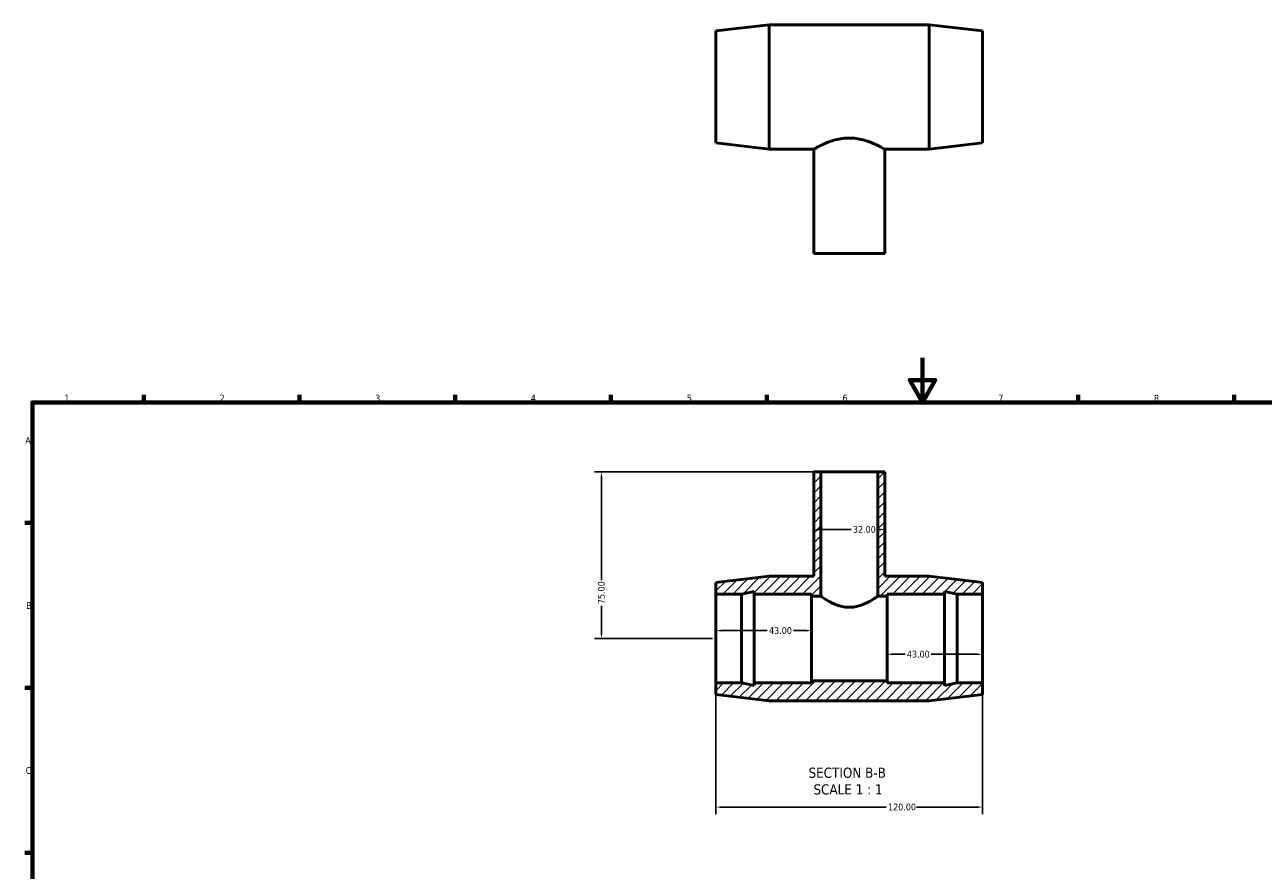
# Model space of a CAD drawing. Header units: millimetres. Extents: x 0 to 894, y -17 to 744.
# Tile 2 of 3: x 17 to 574, y 363 to 744. Entities that reach past the tile are written whole.
import ezdxf

# ---------------------------------------------------------------- set-up
doc = ezdxf.new("R2010")
doc.units = ezdxf.units.MM
for name, color, linetype, lineweight in [('Border (ANSI)', 7, 'Continuous', 70), ('Dimension (ANSI)', 7, 'Continuous', 25), ('Hatch (ANSI)', 7, 'Continuous', 18), ('Symbol (ANSI)', 7, 'Continuous', 25), ('Visible (ANSI)', 7, 'Continuous', 50)]:
    doc.layers.add(name, color=color, linetype=linetype, lineweight=lineweight)
doc.styles.add('Label Text (ANSI)', font='tahoma.ttf')
doc.styles.add('Note Text (ANSI)', font='tahoma.ttf')
doc.dimstyles.new('Default - mm (ANSI)', dxfattribs={"dimtxt": 3.048, "dimasz": 2.5, "dimexe": 3.175, "dimexo": 1.6002, "dimgap": 0.8, "dimtad": 0, "dimtoh": 1, "dimrnd": 1e-08, "dimzin": 4, "dimdsep": 46, "dimtxsty": 'Note Text (ANSI)', "dimcen": 0.09, "dimdle": 10, "dimclrd": 256, "dimclre": 256, "dimclrt": 230, "dimadec": 1, "dimazin": 1, "dimtfac": 1, "dimtofl": 0, "dimtmove": 0, "dimatfit": 3, "dimfxl": 1, "dimtolj": 1, "dimtzin": 4, "dimlwd": -1, "dimlwe": -1, "dimarcsym": 0})

# ---------------------------------------------------------------- blocks, each defined once
blk = doc.blocks.new('Borders Default Border')
at = {"layer": 'Border (ANSI)'}
for p, q in [((70.08, 574), (70.08, 577.45)), ((140.17, 574), (140.17, 577.45)), ((210.25, 574), (210.25, 577.45)), ((280.33, 574), (280.33, 577.45)), ((350.42, 574), (350.42, 577.45)), ((490.58, 574), (490.58, 577.45)), ((560.67, 574), (560.67, 577.45)), ((20, 519.75), (16.55, 519.75)), ((20, 445.5), (16.55, 445.5)), ((20, 371.25), (16.55, 371.25))]:
    blk.add_line(p, q, dxfattribs=at)
at = {"layer": 'Border (ANSI)', "flags": 128}
for points in [[(420.5, 594), (420.5, 574), (414.73, 584), (426.27, 584), (420.5, 574)], [(20, 20), (20, 574), (821, 574), (821, 20), (20, 20)]]:
    blk.add_lwpolyline(points, dxfattribs=at)
at = {"layer": 'Border (ANSI)', "color": 230, "true_color": 0xff0080, "char_height": 3.05, "attachment_point": 7, "style": 'Note Text (ANSI)'}
for s, insert in [('1', (34.35, 574.4)), ('2', (104.2, 574.4)), ('3', (174.26, 574.34)), ('4', (244.23, 574.4)), ('5', (314.48, 574.34)), ('6', (384.49, 574.34)), ('7', (454.6, 574.4)), ('8', (524.63, 574.33)), ('A', (16.78, 555.35)), ('B', (17.15, 481.1)), ('C', (16.95, 406.8))]:
    blk.add_mtext(s, dxfattribs=dict(at, insert=insert))
blk = doc.blocks.new('*D7')
at = {"layer": 'Defpoints', "color": 0, "transparency": 16777216}
for p in [(371.53, 516.78), (403.53, 516.78), (403.53, 516.78)]:
    blk.add_point(p, dxfattribs=at)
at = {"layer": 'Dimension (ANSI)', "transparency": 16777216}
for p, q in [((374.03, 516.78), (388.39, 516.78)), ((401.03, 516.78), (400.05, 516.78))]:
    blk.add_line(p, q, dxfattribs=at)
for points in [[(374.03, 517.2), (374.03, 516.36), (371.53, 516.78)], [(401.03, 517.2), (401.03, 516.36), (403.53, 516.78)]]:
    blk.add_solid(points, dxfattribs=at)
at = {"layer": 'Dimension (ANSI)', "color": 230, "true_color": 0xff0080, "transparency": 16777216, "insert": (389.19, 518.37), "char_height": 3.048, "attachment_point": 1, "style": 'Note Text (ANSI)'}
blk.add_mtext('\\A1;32.00', dxfattribs=at)
blk = doc.blocks.new('*D8')
at = {"layer": 'Defpoints', "color": 0, "transparency": 16777216}
for p in [(404.53, 467.75), (447.53, 467.75), (404.53, 460.64)]:
    blk.add_point(p, dxfattribs=at)
at = {"layer": 'Dimension (ANSI)', "transparency": 16777216}
for p, q in [((407.03, 460.64), (412.65, 460.64)), ((445.03, 460.64), (424.42, 460.64))]:
    blk.add_line(p, q, dxfattribs=at)
for points in [[(407.03, 461.06), (407.03, 460.22), (404.53, 460.64)], [(445.03, 461.06), (445.03, 460.22), (447.53, 460.64)]]:
    blk.add_solid(points, dxfattribs=at)
at = {"layer": 'Dimension (ANSI)', "color": 230, "true_color": 0xff0080, "transparency": 16777216, "insert": (413.45, 462.23), "char_height": 3.048, "attachment_point": 1, "style": 'Note Text (ANSI)'}
blk.add_mtext('\\A1;43.00', dxfattribs=at)
blk = doc.blocks.new('*D9')
at = {"layer": 'Defpoints', "color": 0, "transparency": 16777216}
for p in [(327.53, 447.75), (447.53, 447.75), (447.53, 391.88)]:
    blk.add_point(p, dxfattribs=at)
at = {"layer": 'Dimension (ANSI)', "transparency": 16777216}
for p, q in [((327.53, 446.15), (327.53, 388.71)), ((447.53, 446.15), (447.53, 388.71)), ((330.03, 391.88), (404.19, 391.88)), ((445.03, 391.88), (417.87, 391.88))]:
    blk.add_line(p, q, dxfattribs=at)
for points in [[(330.03, 392.3), (330.03, 391.46), (327.53, 391.88)], [(445.03, 392.3), (445.03, 391.46), (447.53, 391.88)]]:
    blk.add_solid(points, dxfattribs=at)
at = {"layer": 'Dimension (ANSI)', "color": 230, "true_color": 0xff0080, "transparency": 16777216, "insert": (404.99, 393.47), "char_height": 3.048, "attachment_point": 1, "style": 'Note Text (ANSI)'}
blk.add_mtext('\\A1;120.00', dxfattribs=at)
blk = doc.blocks.new('*D10')
at = {"layer": 'Defpoints', "color": 0, "transparency": 16777216}
for p in [(374.73, 542.75), (276.03, 467.75), (327.53, 467.75)]:
    blk.add_point(p, dxfattribs=at)
at = {"layer": 'Dimension (ANSI)', "transparency": 16777216}
for p, q in [((373.13, 542.75), (272.86, 542.75)), ((276.03, 540.25), (276.03, 494.07)), ((276.03, 470.25), (276.03, 482.42)), ((325.93, 467.75), (272.86, 467.75))]:
    blk.add_line(p, q, dxfattribs=at)
for points in [[(275.61, 540.25), (276.45, 540.25), (276.03, 542.75)], [(275.61, 470.25), (276.45, 470.25), (276.03, 467.75)]]:
    blk.add_solid(points, dxfattribs=at)
at = {"layer": 'Dimension (ANSI)', "color": 230, "true_color": 0xff0080, "transparency": 16777216, "insert": (274.44, 483.22), "char_height": 3.048, "attachment_point": 1, "rotation": 90, "style": 'Note Text (ANSI)'}
blk.add_mtext('\\A1;75.00', dxfattribs=at)
blk = doc.blocks.new('*D11')
at = {"layer": 'Defpoints', "color": 0, "transparency": 16777216}
for p in [(370.53, 471.28), (327.53, 467.75), (370.53, 467.75)]:
    blk.add_point(p, dxfattribs=at)
at = {"layer": 'Dimension (ANSI)', "transparency": 16777216}
for p, q in [((330.03, 471.28), (350.65, 471.28)), ((368.03, 471.28), (362.42, 471.28))]:
    blk.add_line(p, q, dxfattribs=at)
for points in [[(330.03, 471.7), (330.03, 470.87), (327.53, 471.28)], [(368.03, 471.7), (368.03, 470.87), (370.53, 471.28)]]:
    blk.add_solid(points, dxfattribs=at)
at = {"layer": 'Dimension (ANSI)', "color": 230, "true_color": 0xff0080, "transparency": 16777216, "insert": (351.45, 472.87), "char_height": 3.048, "attachment_point": 1, "style": 'Note Text (ANSI)'}
blk.add_mtext('\\A1;43.00', dxfattribs=at)

msp = doc.modelspace()

# ---------------------------------------------------------------- hatches: boundary and pattern name
at = {"layer": 'Hatch (ANSI)'}
h = msp.add_hatch(dxfattribs=at)
h.set_pattern_fill('ANSI31', color=256, scale=25.4, style=0)
h.set_pattern_definition([(45, (0, 0), (-2.245064, 2.245064), [])])
h.paths.add_polyline_path([(371.531, 542.749), (371.531, 495.749), (351.531, 495.749), (327.531, 492.949), (327.531, 487.749), (338.998, 487.749), (344.731, 488.968), (344.731, 487.749), (370.531, 487.749), (370.531, 486.749), (374.731, 486.749), (374.731, 542.749)])
h.paths.add_polyline_path([(403.531, 495.749), (403.531, 542.749), (400.331, 542.749), (400.331, 486.749), (404.531, 486.749), (404.531, 487.749), (430.331, 487.749), (430.331, 488.968), (436.065, 487.749), (447.531, 487.749), (447.531, 492.949), (423.531, 495.749)])
h.paths.add_polyline_path([(351.531, 439.749), (423.531, 439.749), (447.531, 442.549), (447.531, 447.749), (436.065, 447.749), (430.331, 446.53), (430.331, 447.749), (404.531, 447.749), (404.531, 448.749), (370.531, 448.749), (370.531, 447.749), (344.731, 447.749), (344.731, 446.53), (338.998, 447.749), (327.531, 447.749), (327.531, 442.549)])

# ---------------------------------------------------------------- linework, layer by layer
at = {"layer": 'Visible (ANSI)'}
for p, q in [((327.531, 741.121), (351.531, 743.921)), ((351.531, 687.921), (351.531, 743.921)), ((351.531, 743.921), (423.531, 743.921)), ((423.531, 687.921), (423.531, 743.921)), ((447.531, 741.121), (423.531, 743.921)), ((327.531, 690.721), (327.531, 741.121)), ((447.531, 690.721), (447.531, 741.121)), ((327.531, 690.721), (351.531, 687.921)), ((351.531, 687.921), (371.531, 687.921)), ((371.531, 640.921), (371.531, 687.921)), ((403.531, 640.921), (403.531, 687.921)), ((403.531, 687.921), (423.531, 687.921)), ((447.531, 690.721), (423.531, 687.921)), ((371.531, 640.921), (403.531, 640.921)), ((371.531, 542.749), (371.531, 495.749)), ((374.731, 542.749), (371.531, 542.749)), ((374.731, 486.749), (374.731, 542.749)), ((374.731, 542.749), (400.331, 542.749)), ((403.531, 542.749), (400.331, 542.749)), ((400.331, 542.749), (400.331, 486.749)), ((403.531, 495.749), (403.531, 542.749)), ((351.531, 495.749), (327.531, 492.949)), ((327.531, 492.949), (327.531, 487.749)), ((371.531, 495.749), (351.531, 495.749)), ((423.531, 495.749), (403.531, 495.749)), ((447.531, 492.949), (423.531, 495.749)), ((447.531, 487.749), (447.531, 492.949)), ((327.531, 487.749), (338.998, 487.749)), ((327.531, 447.749), (327.531, 487.749)), ((338.998, 487.749), (344.731, 488.968)), ((338.998, 447.749), (338.998, 487.749)), ((344.731, 488.968), (344.731, 487.749)), ((344.731, 487.749), (370.531, 487.749)), ((344.731, 447.749), (344.731, 487.749)), ((370.531, 487.749), (370.531, 486.749)), ((370.531, 486.749), (374.731, 486.749)), ((370.531, 448.749), (370.531, 486.749)), ((400.331, 486.749), (404.531, 486.749)), ((404.531, 486.749), (404.531, 487.749)), ((404.531, 487.749), (430.331, 487.749)), ((404.531, 448.749), (404.531, 486.749)), ((430.331, 487.749), (430.331, 488.968)), ((430.331, 488.968), (436.065, 487.749)), ((430.331, 447.749), (430.331, 487.749)), ((436.065, 487.749), (447.531, 487.749)), ((436.065, 447.749), (436.065, 487.749)), ((447.531, 447.749), (447.531, 487.749)), ((338.998, 447.749), (327.531, 447.749)), ((327.531, 447.749), (327.531, 442.549)), ((344.731, 446.53), (338.998, 447.749)), ((370.531, 447.749), (344.731, 447.749)), ((344.731, 447.749), (344.731, 446.53)), ((404.531, 448.749), (370.531, 448.749)), ((370.531, 448.749), (370.531, 447.749)), ((404.531, 447.749), (404.531, 448.749)), ((430.331, 447.749), (404.531, 447.749)), ((436.065, 447.749), (430.331, 446.53)), ((430.331, 446.53), (430.331, 447.749)), ((447.531, 447.749), (436.065, 447.749)), ((447.531, 442.549), (447.531, 447.749)), ((327.531, 442.549), (351.531, 439.749)), ((423.531, 439.749), (447.531, 442.549)), ((351.531, 439.749), (423.531, 439.749))]:
    msp.add_line(p, q, dxfattribs=at)
for points, knots in [([(371.531, 687.921), (371.531, 687.921), (371.632, 687.98), (372.049, 688.215), (372.365, 688.392), (373.19, 688.837), (373.699, 689.106), (374.865, 689.689), (375.522, 690.002), (377.615, 690.926), (379.38, 691.614), (382.32, 692.379), (383.349, 692.589), (385.437, 692.871), (386.496, 692.943), (387.531, 692.943)], [7.4352951, 7.4352951, 7.4352951, 7.4352951, 7.7443085, 7.7443085, 8.0533218, 8.0533218, 8.3623351, 8.3623351, 8.6713485, 8.6713485, 9.2925376, 9.2925376, 9.6031322, 9.6031322, 9.9137268, 9.9137268, 9.9137268, 9.9137268]), ([(387.531, 692.943), (388.567, 692.943), (389.626, 692.871), (391.714, 692.589), (392.742, 692.379), (395.682, 691.614), (397.447, 690.926), (399.54, 690.002), (400.197, 689.689), (401.363, 689.106), (401.873, 688.837), (402.697, 688.392), (403.013, 688.215), (403.43, 687.98), (403.531, 687.921), (403.531, 687.921)], [0, 0, 0, 0, 0.3105946, 0.3105946, 0.6211892, 0.6211892, 1.2423784, 1.2423784, 1.5513917, 1.5513917, 1.860405, 1.860405, 2.1694184, 2.1694184, 2.4784317, 2.4784317, 2.4784317, 2.4784317]), ([(387.531, 481.79), (386.688, 481.79), (385.833, 481.869), (384.156, 482.167), (383.335, 482.386), (380.994, 483.168), (379.593, 483.852), (377.38, 485.051), (376.402, 485.659), (375.407, 486.299), (375.152, 486.468), (374.814, 486.693), (374.731, 486.749), (374.731, 486.749)], [0, 0, 0, 0, 0.2528672, 0.2528672, 0.5057344, 0.5057344, 1.0114688, 1.0114688, 1.5113246, 1.5113246, 1.7612525, 1.7612525, 2.0111804, 2.0111804, 2.0111804, 2.0111804]), ([(400.331, 486.749), (400.331, 486.749), (400.249, 486.693), (399.91, 486.468), (399.655, 486.299), (398.661, 485.659), (397.682, 485.051), (395.469, 483.852), (394.069, 483.168), (391.727, 482.386), (390.906, 482.167), (389.23, 481.869), (388.374, 481.79), (387.531, 481.79)], [6.0335411, 6.0335411, 6.0335411, 6.0335411, 6.2834689, 6.2834689, 6.5333968, 6.5333968, 7.0332526, 7.0332526, 7.538987, 7.538987, 7.7918542, 7.7918542, 8.0447214, 8.0447214, 8.0447214, 8.0447214])]:
    msp.add_open_spline(points, degree=3, knots=knots, dxfattribs=at)

# ---------------------------------------------------------------- block references
msp.add_blockref('Borders Default Border', (0, 0))

# ---------------------------------------------------------------- texts
at = {"layer": 'Symbol (ANSI)', "char_height": 4.572, "attachment_point": 7, "style": 'Label Text (ANSI)'}
for s, insert in [('SECTION B-B', (369.203, 404.984)), ('SCALE 1 : 1', (371.426, 397.472))]:
    msp.add_mtext(s, dxfattribs=dict(at, insert=insert))

# ---------------------------------------------------------------- dimensions: what is measured, and where the dimension line sits
at = {"layer": 'Dimension (ANSI)'}
for base, p1, p2, angle, override, picture, middle in [((276.031, 467.749), (374.731, 542.749), (327.531, 467.749), 90, {"dimtoh": 0, "dimdec": 2, "dimtp": 0, "dimtm": 0, "dimtdec": 2, "dimatfit": 1}, '*D10', (276.031, 488.249)), ((403.531, 516.781), (371.531, 516.781), (403.531, 516.781), 180, {"dimtoh": 0, "dimdec": 2, "dimse1": 1, "dimse2": 1, "dimtp": 0, "dimtm": 0, "dimtdec": 2, "dimatfit": 1}, '*D7', (394.222, 516.781)), ((370.531, 471.283), (327.531, 467.749), (370.531, 467.749), 180, {"dimtoh": 0, "dimdec": 2, "dimse1": 1, "dimse2": 1, "dimtp": 0, "dimtm": 0, "dimtdec": 2, "dimatfit": 1}, '*D11', (356.531, 471.283)), ((404.531, 460.639), (447.531, 467.749), (404.531, 467.749), 180, {"dimtoh": 0, "dimdec": 2, "dimse1": 1, "dimse2": 1, "dimtp": 0, "dimtm": 0, "dimtdec": 2, "dimatfit": 1}, '*D8', (418.531, 460.639)), ((447.531, 391.881), (327.531, 447.749), (447.531, 447.749), 180, {"dimtoh": 0, "dimdec": 2, "dimtp": 0, "dimtm": 0, "dimtdec": 2, "dimatfit": 1}, '*D9', (411.031, 391.881))]:
    dim = msp.add_linear_dim(base=base, p1=p1, p2=p2, angle=angle, dimstyle='Default - mm (ANSI)', override=override, dxfattribs=at)
    dim.commit()
    dim.dimension.update_dxf_attribs({"geometry": picture, "text_midpoint": middle, "dimtype": 160})

doc.saveas('drawing.dxf')
